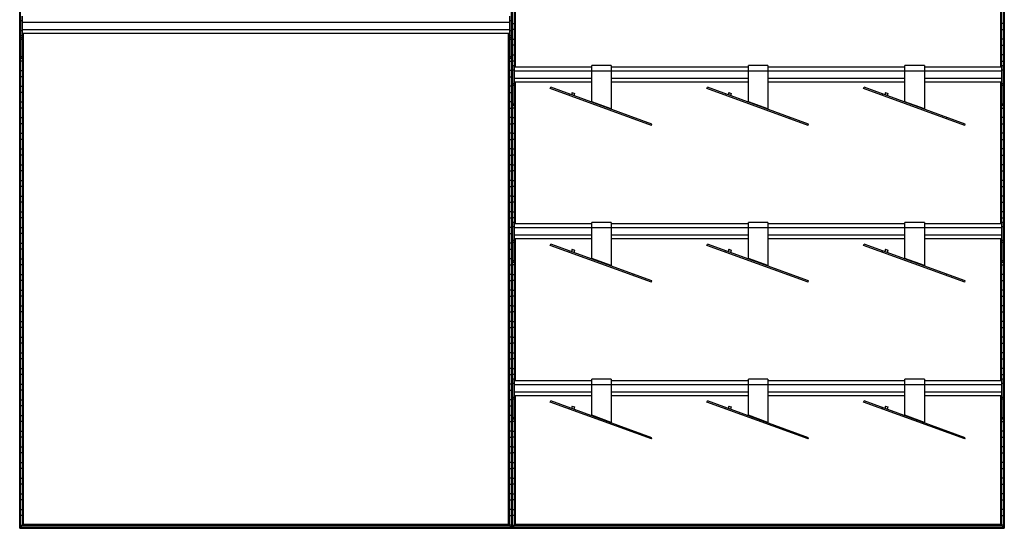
# Model space of a CAD drawing. Header units: millimetres. Extents: x -503 to 1509, y -1200 to 1200.
# Tile 1 of 2: x -503 to 1509, y -1200 to -162. Entities that reach past the tile are written whole.
import ezdxf

# ---------------------------------------------------------------- set-up
doc = ezdxf.new("R2010")
doc.units = ezdxf.units.MM

msp = doc.modelspace()

# ---------------------------------------------------------------- linework, layer by layer
at = {"color": 7, "linetype": 'Continuous', "lineweight": 25}
for p, q in [((-502.9, 1200), (-502.9, -1200)), ((-502.5, -1199.7), (-502.5, 1199.7)), ((-501.7, 1198.8), (-501.7, -1198.9)), ((-501.4, -1198.5), (-501.4, 1198.5)), ((501.4, 1198.5), (501.4, -1198.5)), ((501.7, -1198.9), (501.7, 1198.8)), ((502.5, 1199.7), (502.5, -1199.7)), ((502.9, -1200), (502.9, 1200)), ((503.2, -1199.7), (503.2, 1199.7)), ((504, 1198.8), (504, -1198.9)), ((504.4, -1198.5), (504.4, 1198.5)), ((1507.1, 1198.5), (1507.1, -1198.5)), ((1507.5, -1198.9), (1507.5, 1198.8)), ((1508.3, 1199.7), (1508.3, -1199.7)), ((1508.6, -1200), (1508.6, 1200)), ((508.1, 31.2), (508.1, -258.8)), ((508.5, -258.8), (508.5, 31.2)), ((509.3, 31.2), (509.3, -258.8)), ((509.6, -258.8), (509.6, 31.2)), ((510.3, -258.8), (510.3, 31.2)), ((1501.2, -258.8), (1501.2, 31.2)), ((1501.9, 31.2), (1501.9, -258.8)), ((1502.2, -258.8), (1502.2, 31.2)), ((1503, 31.2), (1503, -258.8)), ((1503.4, -258.8), (1503.4, 31.2)), ((-501, -154.5), (-501, -241.2)), ((-498, -154.5), (-498, -241.2)), ((498, -154.5), (498, -241.2)), ((501, -154.5), (501, -241.2)), ((-501.4, -169.8), (-501, -169.8)), ((-498, -164.3), (-501, -164.3)), ((-498, -166.9), (498, -166.9)), ((501, -164.3), (498, -164.3)), ((501.4, -169.8), (501, -169.8)), ((504.4, -169.8), (508.1, -169.8)), ((1507.1, -169.8), (1503.4, -169.8)), ((-501, -182.2), (-501.4, -182.2)), ((-498, -184.3), (-501, -184.3)), ((-498, -184.5), (-501, -184.5)), ((-498, -194.5), (-501, -194.5)), ((-498, -198.9), (-501, -198.9)), ((-498, -181.9), (498, -181.9)), ((-498, -189.5), (498, -189.5)), ((-497.6, -189.5), (-497.6, -1194.8)), ((-497.3, -1194.4), (-497.3, -189.5)), ((-496.5, -189.5), (-496.5, -1193.6)), ((-496.1, -1193.3), (-496.1, -189.5)), ((-495.4, -1192.5), (-495.4, -189.5)), ((495.4, -1192.5), (495.4, -189.5)), ((496.1, -189.5), (496.1, -1193.3)), ((496.5, -1193.6), (496.5, -189.5)), ((497.3, -189.5), (497.3, -1194.4)), ((497.6, -1194.8), (497.6, -189.5)), ((501, -184.3), (498, -184.3)), ((501, -184.5), (498, -184.5)), ((501, -194.5), (498, -194.5)), ((501, -198.9), (498, -198.9)), ((501, -182.2), (501.4, -182.2)), ((508.1, -182.2), (504.4, -182.2)), ((1503.4, -182.2), (1507.1, -182.2)), ((-501.4, -201.8), (-501, -201.8)), ((-501, -214.2), (-501.4, -214.2)), ((-498, -202.5), (-501, -202.5)), ((-498, -201.8), (-497.6, -201.8)), ((-497.6, -214.2), (-498, -214.2)), ((498, -201.8), (497.6, -201.8)), ((497.6, -214.2), (498, -214.2)), ((501, -202.5), (498, -202.5)), ((501.4, -201.8), (501, -201.8)), ((501, -214.2), (501.4, -214.2)), ((504.4, -201.8), (508.1, -201.8)), ((508.1, -214.2), (504.4, -214.2)), ((1507.1, -201.8), (1503.4, -201.8)), ((1503.4, -214.2), (1507.1, -214.2)), ((-501.4, -233.8), (-501, -233.8)), ((-498, -237.6), (-501, -237.6)), ((-498, -241.2), (-501, -241.2)), ((-498, -233.8), (-497.6, -233.8)), ((498, -233.8), (497.6, -233.8)), ((501, -237.6), (498, -237.6)), ((501, -241.2), (498, -241.2)), ((501.4, -233.8), (501, -233.8)), ((504.4, -233.8), (508.1, -233.8)), ((1507.1, -233.8), (1503.4, -233.8)), ((-497.6, -246.2), (-501.4, -246.2)), ((497.6, -246.2), (501.4, -246.2)), ((508.1, -246.2), (504.4, -246.2)), ((507.7, -255.8), (504.7, -255.8)), ((504.7, -337.2), (504.7, -255.8)), ((507.7, -337.2), (507.7, -255.8)), ((665.7, -258.8), (507.7, -258.8)), ((705.7, -255.7), (665.7, -255.7)), ((665.7, -329.3), (665.7, -255.7)), ((705.7, -255.7), (705.7, -343.9)), ((985.7, -258.8), (705.7, -258.8)), ((1025.7, -255.7), (985.7, -255.7)), ((985.7, -329.3), (985.7, -255.7)), ((1025.7, -255.7), (1025.7, -343.9)), ((1305.7, -258.8), (1025.7, -258.8)), ((1345.7, -255.7), (1305.7, -255.7)), ((1305.7, -329.3), (1305.7, -255.7)), ((1345.7, -255.7), (1345.7, -343.9)), ((1503.7, -258.8), (1345.7, -258.8)), ((1503.4, -246.2), (1507.1, -246.2)), ((1506.7, -255.8), (1503.7, -255.8)), ((1503.7, -337.2), (1503.7, -255.8)), ((1506.7, -337.2), (1506.7, -255.8)), ((-501.4, -265.8), (-497.6, -265.8)), ((-497.6, -278.2), (-501.4, -278.2)), ((501.4, -265.8), (497.6, -265.8)), ((497.6, -278.2), (501.4, -278.2)), ((504.4, -265.8), (504.7, -265.8)), ((504.7, -278.2), (504.4, -278.2)), ((507.7, -264.8), (504.7, -264.8)), ((507.7, -266.3), (1503.7, -266.3)), ((507.7, -281.3), (665.7, -281.3)), ((705.7, -281.3), (985.7, -281.3)), ((1025.7, -281.3), (1305.7, -281.3)), ((1345.7, -281.3), (1503.7, -281.3)), ((1506.7, -264.8), (1503.7, -264.8)), ((1507.1, -265.8), (1506.7, -265.8)), ((1506.7, -278.2), (1507.1, -278.2)), ((-501.4, -297.8), (-497.6, -297.8)), ((501.4, -297.8), (497.6, -297.8)), ((504.4, -297.8), (504.7, -297.8)), ((507.7, -292.7), (504.7, -292.7)), ((507.7, -296.5), (504.7, -296.5)), ((507.7, -288.8), (665.7, -288.8)), ((507.7, -297.8), (508.1, -297.8)), ((508.1, -288.8), (508.1, -578.8)), ((508.5, -578.8), (508.5, -288.8)), ((509.3, -288.8), (509.3, -578.8)), ((509.6, -578.8), (509.6, -288.8)), ((510.3, -578.8), (510.3, -288.8)), ((581.1, -302.5), (582.1, -299.9)), ((788.8, -375.2), (582.1, -299.9)), ((705.7, -288.8), (985.7, -288.8)), ((901.1, -302.5), (902.1, -299.9)), ((1108.8, -375.2), (902.1, -299.9)), ((1025.7, -288.8), (1305.7, -288.8)), ((1221.1, -302.5), (1222.1, -299.9)), ((1428.8, -375.2), (1222.1, -299.9)), ((1345.7, -288.8), (1503.7, -288.8)), ((1501.2, -578.8), (1501.2, -288.8)), ((1501.9, -288.8), (1501.9, -578.8)), ((1502.2, -578.8), (1502.2, -288.8)), ((1503, -288.8), (1503, -578.8)), ((1503.4, -578.8), (1503.4, -288.8)), ((1503.7, -297.8), (1503.4, -297.8)), ((1506.7, -292.7), (1503.7, -292.7)), ((1506.7, -296.5), (1503.7, -296.5)), ((1507.1, -297.8), (1506.7, -297.8)), ((-497.6, -310.2), (-501.4, -310.2)), ((497.6, -310.2), (501.4, -310.2)), ((504.7, -310.2), (504.4, -310.2)), ((508.1, -310.2), (507.7, -310.2)), ((787.8, -377.7), (581.1, -302.5)), ((619.6, -313.6), (618.7, -316.2)), ((626, -310.6), (624.3, -315.3)), ((626, -310.6), (630.7, -312.3)), ((630.7, -312.3), (629, -317)), ((1107.8, -377.7), (901.1, -302.5)), ((939.6, -313.6), (938.7, -316.2)), ((946, -310.6), (944.3, -315.3)), ((946, -310.6), (950.7, -312.3)), ((950.7, -312.3), (949, -317)), ((1427.8, -377.7), (1221.1, -302.5)), ((1259.6, -313.6), (1258.7, -316.2)), ((1266, -310.6), (1264.3, -315.3)), ((1266, -310.6), (1270.7, -312.3)), ((1270.7, -312.3), (1269, -317)), ((1503.4, -310.2), (1503.7, -310.2)), ((1506.7, -310.2), (1507.1, -310.2)), ((-501.4, -329.8), (-497.6, -329.8)), ((501.4, -329.8), (497.6, -329.8)), ((504.4, -329.8), (504.7, -329.8)), ((507.7, -334.3), (504.7, -334.3)), ((507.7, -337.2), (504.7, -337.2)), ((507.7, -329.8), (508.1, -329.8)), ((665.6, -330.3), (665.7, -329.3)), ((705.7, -343.9), (665.7, -329.3)), ((985.6, -330.3), (985.7, -329.3)), ((1025.7, -343.9), (985.7, -329.3)), ((1305.6, -330.3), (1305.7, -329.3)), ((1345.7, -343.9), (1305.7, -329.3)), ((1503.7, -329.8), (1503.4, -329.8)), ((1506.7, -334.3), (1503.7, -334.3)), ((1506.7, -337.2), (1503.7, -337.2)), ((1507.1, -329.8), (1506.7, -329.8)), ((-497.6, -342.2), (-501.4, -342.2)), ((-501.4, -361.8), (-497.6, -361.8)), ((497.6, -342.2), (501.4, -342.2)), ((501.4, -361.8), (497.6, -361.8)), ((508.1, -342.2), (504.4, -342.2)), ((504.4, -361.8), (508.1, -361.8)), ((750.3, -364.1), (751.2, -361.5)), ((1070.3, -364.1), (1071.2, -361.5)), ((1390.3, -364.1), (1391.2, -361.5)), ((1503.4, -342.2), (1507.1, -342.2)), ((1507.1, -361.8), (1503.4, -361.8)), ((-497.6, -374.2), (-501.4, -374.2)), ((497.6, -374.2), (501.4, -374.2)), ((508.1, -374.2), (504.4, -374.2)), ((787.8, -377.7), (788.8, -375.2)), ((1107.8, -377.7), (1108.8, -375.2)), ((1427.8, -377.7), (1428.8, -375.2)), ((1503.4, -374.2), (1507.1, -374.2)), ((-501.4, -393.8), (-497.6, -393.8)), ((501.4, -393.8), (497.6, -393.8)), ((504.4, -393.8), (508.1, -393.8)), ((1507.1, -393.8), (1503.4, -393.8)), ((-497.6, -406.2), (-501.4, -406.2)), ((497.6, -406.2), (501.4, -406.2)), ((508.1, -406.2), (504.4, -406.2)), ((1503.4, -406.2), (1507.1, -406.2)), ((-501.4, -425.8), (-497.6, -425.8)), ((-497.6, -438.2), (-501.4, -438.2)), ((501.4, -425.8), (497.6, -425.8)), ((497.6, -438.2), (501.4, -438.2)), ((504.4, -425.8), (508.1, -425.8)), ((508.1, -438.2), (504.4, -438.2)), ((1507.1, -425.8), (1503.4, -425.8)), ((1503.4, -438.2), (1507.1, -438.2)), ((-501.4, -457.8), (-497.6, -457.8)), ((501.4, -457.8), (497.6, -457.8)), ((504.4, -457.8), (508.1, -457.8)), ((1507.1, -457.8), (1503.4, -457.8)), ((-497.6, -470.2), (-501.4, -470.2)), ((497.6, -470.2), (501.4, -470.2)), ((508.1, -470.2), (504.4, -470.2)), ((1503.4, -470.2), (1507.1, -470.2)), ((-501.4, -489.8), (-497.6, -489.8)), ((-497.6, -502.2), (-501.4, -502.2)), ((501.4, -489.8), (497.6, -489.8)), ((497.6, -502.2), (501.4, -502.2)), ((504.4, -489.8), (508.1, -489.8)), ((508.1, -502.2), (504.4, -502.2)), ((1507.1, -489.8), (1503.4, -489.8)), ((1503.4, -502.2), (1507.1, -502.2)), ((-501.4, -521.8), (-497.6, -521.8)), ((501.4, -521.8), (497.6, -521.8)), ((504.4, -521.8), (508.1, -521.8)), ((1507.1, -521.8), (1503.4, -521.8)), ((-497.6, -534.2), (-501.4, -534.2)), ((497.6, -534.2), (501.4, -534.2)), ((508.1, -534.2), (504.4, -534.2)), ((1503.4, -534.2), (1507.1, -534.2)), ((-501.4, -553.8), (-497.6, -553.8)), ((501.4, -553.8), (497.6, -553.8)), ((504.4, -553.8), (508.1, -553.8)), ((1507.1, -553.8), (1503.4, -553.8)), ((-497.6, -566.2), (-501.4, -566.2)), ((497.6, -566.2), (501.4, -566.2)), ((508.1, -566.2), (504.4, -566.2)), ((504.7, -657.2), (504.7, -575.8)), ((507.7, -575.8), (504.7, -575.8)), ((507.7, -657.2), (507.7, -575.8)), ((665.7, -578.8), (507.7, -578.8)), ((705.7, -575.7), (665.7, -575.7)), ((665.7, -649.3), (665.7, -575.7)), ((705.7, -575.7), (705.7, -663.9)), ((985.7, -578.8), (705.7, -578.8)), ((1025.7, -575.7), (985.7, -575.7)), ((985.7, -649.3), (985.7, -575.7)), ((1025.7, -575.7), (1025.7, -663.9)), ((1305.7, -578.8), (1025.7, -578.8)), ((1345.7, -575.7), (1305.7, -575.7)), ((1305.7, -649.3), (1305.7, -575.7)), ((1345.7, -575.7), (1345.7, -663.9)), ((1503.7, -578.8), (1345.7, -578.8)), ((1503.4, -566.2), (1507.1, -566.2)), ((1506.7, -575.8), (1503.7, -575.8)), ((1503.7, -657.2), (1503.7, -575.8)), ((1506.7, -657.2), (1506.7, -575.8)), ((-501.4, -585.8), (-497.6, -585.8)), ((-497.6, -598.2), (-501.4, -598.2)), ((501.4, -585.8), (497.6, -585.8)), ((497.6, -598.2), (501.4, -598.2)), ((504.4, -585.8), (504.7, -585.8)), ((504.7, -598.2), (504.4, -598.2)), ((507.7, -584.8), (504.7, -584.8)), ((507.7, -586.3), (1503.7, -586.3)), ((507.7, -601.3), (665.7, -601.3)), ((705.7, -601.3), (985.7, -601.3)), ((1025.7, -601.3), (1305.7, -601.3)), ((1345.7, -601.3), (1503.7, -601.3)), ((1506.7, -584.8), (1503.7, -584.8)), ((1507.1, -585.8), (1506.7, -585.8)), ((1506.7, -598.2), (1507.1, -598.2)), ((-501.4, -617.8), (-497.6, -617.8)), ((501.4, -617.8), (497.6, -617.8)), ((504.4, -617.8), (504.7, -617.8)), ((507.7, -612.7), (504.7, -612.7)), ((507.7, -616.5), (504.7, -616.5)), ((507.7, -608.8), (665.7, -608.8)), ((507.7, -617.8), (508.1, -617.8)), ((508.1, -608.8), (508.1, -898.8)), ((508.5, -898.8), (508.5, -608.8)), ((509.3, -608.8), (509.3, -898.8)), ((509.6, -898.8), (509.6, -608.8)), ((510.3, -898.8), (510.3, -608.8)), ((581.1, -622.5), (582.1, -619.9)), ((787.8, -697.7), (581.1, -622.5)), ((788.8, -695.2), (582.1, -619.9)), ((705.7, -608.8), (985.7, -608.8)), ((901.1, -622.5), (902.1, -619.9)), ((1107.8, -697.7), (901.1, -622.5)), ((1108.8, -695.2), (902.1, -619.9)), ((1025.7, -608.8), (1305.7, -608.8)), ((1221.1, -622.5), (1222.1, -619.9)), ((1427.8, -697.7), (1221.1, -622.5)), ((1428.8, -695.2), (1222.1, -619.9)), ((1345.7, -608.8), (1503.7, -608.8)), ((1501.2, -898.8), (1501.2, -608.8)), ((1501.9, -608.8), (1501.9, -898.8)), ((1502.2, -898.8), (1502.2, -608.8)), ((1503, -608.8), (1503, -898.8)), ((1503.4, -898.8), (1503.4, -608.8)), ((1503.7, -617.8), (1503.4, -617.8)), ((1506.7, -612.7), (1503.7, -612.7)), ((1506.7, -616.5), (1503.7, -616.5)), ((1507.1, -617.8), (1506.7, -617.8)), ((-497.6, -630.2), (-501.4, -630.2)), ((497.6, -630.2), (501.4, -630.2)), ((504.7, -630.2), (504.4, -630.2)), ((508.1, -630.2), (507.7, -630.2)), ((619.6, -633.6), (618.7, -636.2)), ((626, -630.6), (624.3, -635.3)), ((626, -630.6), (630.7, -632.3)), ((630.7, -632.3), (629, -637)), ((939.6, -633.6), (938.7, -636.2)), ((946, -630.6), (944.3, -635.3)), ((946, -630.6), (950.7, -632.3)), ((950.7, -632.3), (949, -637)), ((1259.6, -633.6), (1258.7, -636.2)), ((1266, -630.6), (1264.3, -635.3)), ((1266, -630.6), (1270.7, -632.3)), ((1270.7, -632.3), (1269, -637)), ((1503.4, -630.2), (1503.7, -630.2)), ((1506.7, -630.2), (1507.1, -630.2)), ((-501.4, -649.8), (-497.6, -649.8)), ((-497.6, -662.2), (-501.4, -662.2)), ((501.4, -649.8), (497.6, -649.8)), ((497.6, -662.2), (501.4, -662.2)), ((504.4, -649.8), (504.7, -649.8)), ((508.1, -662.2), (504.4, -662.2)), ((507.7, -654.3), (504.7, -654.3)), ((507.7, -657.2), (504.7, -657.2)), ((507.7, -649.8), (508.1, -649.8)), ((665.6, -650.3), (665.7, -649.3)), ((705.7, -663.9), (665.7, -649.3)), ((985.6, -650.3), (985.7, -649.3)), ((1025.7, -663.9), (985.7, -649.3)), ((1305.6, -650.3), (1305.7, -649.3)), ((1345.7, -663.9), (1305.7, -649.3)), ((1503.7, -649.8), (1503.4, -649.8)), ((1503.4, -662.2), (1507.1, -662.2)), ((1506.7, -654.3), (1503.7, -654.3)), ((1506.7, -657.2), (1503.7, -657.2)), ((1507.1, -649.8), (1506.7, -649.8)), ((-501.4, -681.8), (-497.6, -681.8)), ((501.4, -681.8), (497.6, -681.8)), ((504.4, -681.8), (508.1, -681.8)), ((750.3, -684.1), (751.2, -681.5)), ((1070.3, -684.1), (1071.2, -681.5)), ((1390.3, -684.1), (1391.2, -681.5)), ((1507.1, -681.8), (1503.4, -681.8)), ((-497.6, -694.2), (-501.4, -694.2)), ((497.6, -694.2), (501.4, -694.2)), ((508.1, -694.2), (504.4, -694.2)), ((787.8, -697.7), (788.8, -695.2)), ((1107.8, -697.7), (1108.8, -695.2)), ((1427.8, -697.7), (1428.8, -695.2)), ((1503.4, -694.2), (1507.1, -694.2)), ((-501.4, -713.8), (-497.6, -713.8)), ((501.4, -713.8), (497.6, -713.8)), ((504.4, -713.8), (508.1, -713.8)), ((1507.1, -713.8), (1503.4, -713.8)), ((-497.6, -726.2), (-501.4, -726.2)), ((497.6, -726.2), (501.4, -726.2)), ((508.1, -726.2), (504.4, -726.2)), ((1503.4, -726.2), (1507.1, -726.2)), ((-501.4, -745.8), (-497.6, -745.8)), ((-497.6, -758.2), (-501.4, -758.2)), ((501.4, -745.8), (497.6, -745.8)), ((497.6, -758.2), (501.4, -758.2)), ((504.4, -745.8), (508.1, -745.8)), ((508.1, -758.2), (504.4, -758.2)), ((1507.1, -745.8), (1503.4, -745.8)), ((1503.4, -758.2), (1507.1, -758.2)), ((-501.4, -777.8), (-497.6, -777.8)), ((501.4, -777.8), (497.6, -777.8)), ((504.4, -777.8), (508.1, -777.8)), ((1507.1, -777.8), (1503.4, -777.8)), ((-497.6, -790.2), (-501.4, -790.2)), ((497.6, -790.2), (501.4, -790.2)), ((508.1, -790.2), (504.4, -790.2)), ((1503.4, -790.2), (1507.1, -790.2)), ((-501.4, -809.8), (-497.6, -809.8)), ((-497.6, -822.2), (-501.4, -822.2)), ((501.4, -809.8), (497.6, -809.8)), ((497.6, -822.2), (501.4, -822.2)), ((504.4, -809.8), (508.1, -809.8)), ((508.1, -822.2), (504.4, -822.2)), ((1507.1, -809.8), (1503.4, -809.8)), ((1503.4, -822.2), (1507.1, -822.2)), ((-501.4, -841.8), (-497.6, -841.8)), ((501.4, -841.8), (497.6, -841.8)), ((504.4, -841.8), (508.1, -841.8)), ((1507.1, -841.8), (1503.4, -841.8)), ((-497.6, -854.2), (-501.4, -854.2)), ((497.6, -854.2), (501.4, -854.2)), ((508.1, -854.2), (504.4, -854.2)), ((1503.4, -854.2), (1507.1, -854.2)), ((-501.4, -873.8), (-497.6, -873.8)), ((501.4, -873.8), (497.6, -873.8)), ((504.4, -873.8), (508.1, -873.8)), ((1507.1, -873.8), (1503.4, -873.8)), ((-497.6, -886.2), (-501.4, -886.2)), ((497.6, -886.2), (501.4, -886.2)), ((508.1, -886.2), (504.4, -886.2)), ((504.7, -977.2), (504.7, -895.8)), ((507.7, -895.8), (504.7, -895.8)), ((507.7, -904.8), (504.7, -904.8)), ((507.7, -977.2), (507.7, -895.8)), ((665.7, -898.8), (507.7, -898.8)), ((705.7, -895.7), (665.7, -895.7)), ((665.7, -969.3), (665.7, -895.7)), ((705.7, -895.7), (705.7, -983.9)), ((985.7, -898.8), (705.7, -898.8)), ((1025.7, -895.7), (985.7, -895.7)), ((985.7, -969.3), (985.7, -895.7)), ((1025.7, -895.7), (1025.7, -983.9)), ((1305.7, -898.8), (1025.7, -898.8)), ((1345.7, -895.7), (1305.7, -895.7)), ((1305.7, -969.3), (1305.7, -895.7)), ((1345.7, -895.7), (1345.7, -983.9)), ((1503.7, -898.8), (1345.7, -898.8)), ((1503.4, -886.2), (1507.1, -886.2)), ((1503.7, -977.2), (1503.7, -895.8)), ((1506.7, -895.8), (1503.7, -895.8)), ((1506.7, -904.8), (1503.7, -904.8)), ((1506.7, -977.2), (1506.7, -895.8)), ((-501.4, -905.8), (-497.6, -905.8)), ((-497.6, -918.2), (-501.4, -918.2)), ((501.4, -905.8), (497.6, -905.8)), ((497.6, -918.2), (501.4, -918.2)), ((504.4, -905.8), (504.7, -905.8)), ((504.7, -918.2), (504.4, -918.2)), ((507.7, -906.3), (1503.7, -906.3)), ((507.7, -921.3), (665.7, -921.3)), ((705.7, -921.3), (985.7, -921.3)), ((1025.7, -921.3), (1305.7, -921.3)), ((1345.7, -921.3), (1503.7, -921.3)), ((1507.1, -905.8), (1506.7, -905.8)), ((1506.7, -918.2), (1507.1, -918.2)), ((-501.4, -937.8), (-497.6, -937.8)), ((501.4, -937.8), (497.6, -937.8)), ((504.4, -937.8), (504.7, -937.8)), ((507.7, -932.7), (504.7, -932.7)), ((507.7, -936.5), (504.7, -936.5)), ((507.7, -928.8), (665.7, -928.8)), ((507.7, -937.8), (508.1, -937.8)), ((508.1, -928.8), (508.1, -1194.8)), ((508.5, -1194.4), (508.5, -928.8)), ((509.3, -928.8), (509.3, -1193.6)), ((509.6, -1193.3), (509.6, -928.8)), ((510.3, -1192.5), (510.3, -928.8)), ((581.1, -942.5), (582.1, -939.9)), ((787.8, -1017.7), (581.1, -942.5)), ((788.8, -1015.2), (582.1, -939.9)), ((705.7, -928.8), (985.7, -928.8)), ((901.1, -942.5), (902.1, -939.9)), ((1107.8, -1017.7), (901.1, -942.5)), ((1108.8, -1015.2), (902.1, -939.9)), ((1025.7, -928.8), (1305.7, -928.8)), ((1221.1, -942.5), (1222.1, -939.9)), ((1427.8, -1017.7), (1221.1, -942.5)), ((1428.8, -1015.2), (1222.1, -939.9)), ((1345.7, -928.8), (1503.7, -928.8)), ((1501.2, -1192.5), (1501.2, -928.8)), ((1501.9, -928.8), (1501.9, -1193.3)), ((1502.2, -1193.6), (1502.2, -928.8)), ((1503, -928.8), (1503, -1194.4)), ((1503.4, -1194.8), (1503.4, -928.8)), ((1503.7, -937.8), (1503.4, -937.8)), ((1506.7, -932.7), (1503.7, -932.7)), ((1506.7, -936.5), (1503.7, -936.5)), ((1507.1, -937.8), (1506.7, -937.8)), ((-497.6, -950.2), (-501.4, -950.2)), ((497.6, -950.2), (501.4, -950.2)), ((504.7, -950.2), (504.4, -950.2)), ((508.1, -950.2), (507.7, -950.2)), ((619.6, -953.6), (618.7, -956.2)), ((626, -950.6), (624.3, -955.3)), ((626, -950.6), (630.7, -952.3)), ((630.7, -952.3), (629, -957)), ((939.6, -953.6), (938.7, -956.2)), ((946, -950.6), (944.3, -955.3)), ((946, -950.6), (950.7, -952.3)), ((950.7, -952.3), (949, -957)), ((1259.6, -953.6), (1258.7, -956.2)), ((1266, -950.6), (1264.3, -955.3)), ((1266, -950.6), (1270.7, -952.3)), ((1270.7, -952.3), (1269, -957)), ((1503.4, -950.2), (1503.7, -950.2)), ((1506.7, -950.2), (1507.1, -950.2)), ((-501.4, -969.8), (-497.6, -969.8)), ((-497.6, -982.2), (-501.4, -982.2)), ((501.4, -969.8), (497.6, -969.8)), ((497.6, -982.2), (501.4, -982.2)), ((504.4, -969.8), (504.7, -969.8)), ((508.1, -982.2), (504.4, -982.2)), ((507.7, -974.3), (504.7, -974.3)), ((507.7, -977.2), (504.7, -977.2)), ((507.7, -969.8), (508.1, -969.8)), ((665.6, -970.3), (665.7, -969.3)), ((705.7, -983.9), (665.7, -969.3)), ((985.6, -970.3), (985.7, -969.3)), ((1025.7, -983.9), (985.7, -969.3)), ((1305.6, -970.3), (1305.7, -969.3)), ((1345.7, -983.9), (1305.7, -969.3)), ((1503.7, -969.8), (1503.4, -969.8)), ((1503.4, -982.2), (1507.1, -982.2)), ((1506.7, -974.3), (1503.7, -974.3)), ((1506.7, -977.2), (1503.7, -977.2)), ((1507.1, -969.8), (1506.7, -969.8)), ((-501.4, -1001.8), (-497.6, -1001.8)), ((501.4, -1001.8), (497.6, -1001.8)), ((504.4, -1001.8), (508.1, -1001.8)), ((750.3, -1004.1), (751.2, -1001.5)), ((1070.3, -1004.1), (1071.2, -1001.5)), ((1390.3, -1004.1), (1391.2, -1001.5)), ((1507.1, -1001.8), (1503.4, -1001.8)), ((-497.6, -1014.2), (-501.4, -1014.2)), ((497.6, -1014.2), (501.4, -1014.2)), ((508.1, -1014.2), (504.4, -1014.2)), ((787.8, -1017.7), (788.8, -1015.2)), ((1107.8, -1017.7), (1108.8, -1015.2)), ((1427.8, -1017.7), (1428.8, -1015.2)), ((1503.4, -1014.2), (1507.1, -1014.2)), ((-501.4, -1033.8), (-497.6, -1033.8)), ((501.4, -1033.8), (497.6, -1033.8)), ((504.4, -1033.8), (508.1, -1033.8)), ((1507.1, -1033.8), (1503.4, -1033.8)), ((-497.6, -1046.2), (-501.4, -1046.2)), ((-501.4, -1065.8), (-497.6, -1065.8)), ((497.6, -1046.2), (501.4, -1046.2)), ((501.4, -1065.8), (497.6, -1065.8)), ((508.1, -1046.2), (504.4, -1046.2)), ((504.4, -1065.8), (508.1, -1065.8)), ((1503.4, -1046.2), (1507.1, -1046.2)), ((1507.1, -1065.8), (1503.4, -1065.8)), ((-497.6, -1078.2), (-501.4, -1078.2)), ((497.6, -1078.2), (501.4, -1078.2)), ((508.1, -1078.2), (504.4, -1078.2)), ((1503.4, -1078.2), (1507.1, -1078.2)), ((-501.4, -1097.8), (-497.6, -1097.8)), ((501.4, -1097.8), (497.6, -1097.8)), ((504.4, -1097.8), (508.1, -1097.8)), ((1507.1, -1097.8), (1503.4, -1097.8)), ((-497.6, -1110.2), (-501.4, -1110.2)), ((497.6, -1110.2), (501.4, -1110.2)), ((508.1, -1110.2), (504.4, -1110.2)), ((1503.4, -1110.2), (1507.1, -1110.2)), ((-501.4, -1129.8), (-497.6, -1129.8)), ((-497.6, -1142.2), (-501.4, -1142.2)), ((501.4, -1129.8), (497.6, -1129.8)), ((497.6, -1142.2), (501.4, -1142.2)), ((504.4, -1129.8), (508.1, -1129.8)), ((508.1, -1142.2), (504.4, -1142.2)), ((1507.1, -1129.8), (1503.4, -1129.8)), ((1503.4, -1142.2), (1507.1, -1142.2)), ((-501.4, -1161.8), (-497.6, -1161.8)), ((501.4, -1161.8), (497.6, -1161.8)), ((504.4, -1161.8), (508.1, -1161.8)), ((1507.1, -1161.8), (1503.4, -1161.8)), ((-497.6, -1174.2), (-501.4, -1174.2)), ((497.6, -1174.2), (501.4, -1174.2)), ((508.1, -1174.2), (504.4, -1174.2)), ((1503.4, -1174.2), (1507.1, -1174.2)), ((-502.9, -1200), (1508.6, -1200)), ((-502.5, -1199.7), (-501.7, -1198.9)), ((-502.5, -1199.7), (502.5, -1199.7)), ((-501.7, -1198.9), (501.7, -1198.9)), ((-501.4, -1193.8), (-497.6, -1193.8)), ((-497.6, -1194.8), (-501.4, -1198.5)), ((-501.4, -1198.5), (501.4, -1198.5)), ((-497.6, -1194.8), (497.6, -1194.8)), ((-496.5, -1193.6), (-497.3, -1194.4)), ((-497.3, -1194.4), (497.3, -1194.4)), ((-496.5, -1193.6), (496.5, -1193.6)), ((-495.4, -1192.5), (-496.1, -1193.3)), ((-496.1, -1193.3), (496.1, -1193.3)), ((495.4, -1192.5), (-495.4, -1192.5)), ((495.4, -1192.5), (496.1, -1193.3)), ((497.3, -1194.4), (496.5, -1193.6)), ((501.4, -1193.8), (497.6, -1193.8)), ((497.6, -1194.8), (501.4, -1198.5)), ((502.5, -1199.7), (501.7, -1198.9)), ((503.2, -1199.7), (504, -1198.9)), ((503.2, -1199.7), (1508.3, -1199.7)), ((504, -1198.9), (1507.5, -1198.9)), ((504.4, -1193.8), (508.1, -1193.8)), ((508.1, -1194.8), (504.4, -1198.5)), ((504.4, -1198.5), (1507.1, -1198.5)), ((508.1, -1194.8), (1503.4, -1194.8)), ((509.3, -1193.6), (508.5, -1194.4)), ((508.5, -1194.4), (1503, -1194.4)), ((509.3, -1193.6), (1502.2, -1193.6)), ((510.3, -1192.5), (509.6, -1193.3)), ((509.6, -1193.3), (1501.9, -1193.3)), ((1501.2, -1192.5), (510.3, -1192.5)), ((1501.2, -1192.5), (1501.9, -1193.3)), ((1503, -1194.4), (1502.2, -1193.6)), ((1507.1, -1193.8), (1503.4, -1193.8)), ((1503.4, -1194.8), (1507.1, -1198.5)), ((1508.3, -1199.7), (1507.5, -1198.9))]:
    msp.add_line(p, q, dxfattribs=at)
for points in [[(666.7, -330.7), (666.6, -330.7), (666.4, -330.6), (666.1, -330.2), (665.9, -329.8), (665.8, -329.5), (665.7, -329.3)], [(986.7, -330.7), (986.6, -330.7), (986.4, -330.6), (986.1, -330.2), (985.9, -329.8), (985.8, -329.5), (985.7, -329.3)], [(1306.7, -330.7), (1306.6, -330.7), (1306.4, -330.6), (1306.1, -330.2), (1305.9, -329.8), (1305.8, -329.5), (1305.7, -329.3)], [(705.7, -343.9), (705.7, -344), (705.6, -344.2), (705.5, -344.6), (705.5, -344.8), (705.5, -344.8), (705.5, -344.8)], [(1025.7, -343.9), (1025.7, -344), (1025.6, -344.2), (1025.5, -344.6), (1025.5, -344.8), (1025.5, -344.8), (1025.5, -344.8)], [(1345.7, -343.9), (1345.7, -344), (1345.6, -344.2), (1345.5, -344.6), (1345.5, -344.8), (1345.5, -344.8), (1345.5, -344.8)], [(666.7, -650.7), (666.6, -650.7), (666.4, -650.6), (666.1, -650.2), (665.9, -649.8), (665.8, -649.5), (665.7, -649.3)], [(986.7, -650.7), (986.6, -650.7), (986.4, -650.6), (986.1, -650.2), (985.9, -649.8), (985.8, -649.5), (985.7, -649.3)], [(1306.7, -650.7), (1306.6, -650.7), (1306.4, -650.6), (1306.1, -650.2), (1305.9, -649.8), (1305.8, -649.5), (1305.7, -649.3)], [(705.7, -663.9), (705.7, -664), (705.6, -664.2), (705.5, -664.6), (705.5, -664.8), (705.5, -664.8), (705.5, -664.8)], [(1025.7, -663.9), (1025.7, -664), (1025.6, -664.2), (1025.5, -664.6), (1025.5, -664.8), (1025.5, -664.8), (1025.5, -664.8)], [(1345.7, -663.9), (1345.7, -664), (1345.6, -664.2), (1345.5, -664.6), (1345.5, -664.8), (1345.5, -664.8), (1345.5, -664.8)], [(666.7, -970.7), (666.6, -970.7), (666.4, -970.6), (666.1, -970.2), (665.9, -969.8), (665.8, -969.5), (665.7, -969.3)], [(705.7, -983.9), (705.7, -984), (705.6, -984.2), (705.5, -984.6), (705.5, -984.8), (705.5, -984.8), (705.5, -984.8)], [(986.7, -970.7), (986.6, -970.7), (986.4, -970.6), (986.1, -970.2), (985.9, -969.8), (985.8, -969.5), (985.7, -969.3)], [(1025.7, -983.9), (1025.7, -984), (1025.6, -984.2), (1025.5, -984.6), (1025.5, -984.8), (1025.5, -984.8), (1025.5, -984.8)], [(1306.7, -970.7), (1306.6, -970.7), (1306.4, -970.6), (1306.1, -970.2), (1305.9, -969.8), (1305.8, -969.5), (1305.7, -969.3)], [(1345.7, -983.9), (1345.7, -984), (1345.6, -984.2), (1345.5, -984.6), (1345.5, -984.8), (1345.5, -984.8), (1345.5, -984.8)]]:
    msp.add_open_spline(points, degree=3, dxfattribs=at)
for points, knots in [([(-502.5, -1199.7), (-502.6, -1199.7), (-502.6, -1199.7), (-502.7, -1199.8), (-502.7, -1199.9), (-502.8, -1199.9), (-502.8, -1200), (-502.9, -1200), (-502.9, -1200), (-502.9, -1200)], [0, 0, 0, 0, 0.25, 0.25, 0.5, 0.5, 0.75, 0.75, 1, 1, 1, 1]), ([(-502.5, -1199.7), (-502.6, -1199.7), (-502.6, -1199.7), (-502.7, -1199.8), (-502.7, -1199.9), (-502.8, -1199.9), (-502.8, -1200), (-502.9, -1200), (-502.9, -1200), (-502.9, -1200)], [0, 0, 0, 0, 0.25, 0.25, 0.5, 0.5, 0.75, 0.75, 1, 1, 1, 1]), ([(-501.4, -1198.5), (-501.4, -1198.5), (-501.4, -1198.5), (-501.4, -1198.5), (-501.4, -1198.6), (-501.5, -1198.6), (-501.5, -1198.7), (-501.6, -1198.8), (-501.7, -1198.8), (-501.7, -1198.9)], [0, 0, 0, 0, 0.25, 0.25, 0.5, 0.5, 0.75, 0.75, 1, 1, 1, 1]), ([(-501.4, -1198.5), (-501.4, -1198.5), (-501.4, -1198.5), (-501.4, -1198.5), (-501.4, -1198.6), (-501.5, -1198.6), (-501.5, -1198.7), (-501.6, -1198.8), (-501.7, -1198.8), (-501.7, -1198.9)], [0, 0, 0, 0, 0.25, 0.25, 0.5, 0.5, 0.75, 0.75, 1, 1, 1, 1]), ([(-497.3, -1194.4), (-497.3, -1194.4), (-497.4, -1194.5), (-497.4, -1194.6), (-497.5, -1194.6), (-497.6, -1194.7), (-497.6, -1194.7), (-497.6, -1194.7), (-497.6, -1194.8), (-497.6, -1194.8)], [0, 0, 0, 0, 0.25, 0.25, 0.5, 0.5, 0.75, 0.75, 1, 1, 1, 1]), ([(-497.3, -1194.4), (-497.3, -1194.4), (-497.4, -1194.5), (-497.4, -1194.6), (-497.5, -1194.6), (-497.6, -1194.7), (-497.6, -1194.7), (-497.6, -1194.7), (-497.6, -1194.8), (-497.6, -1194.8)], [0, 0, 0, 0, 0.25, 0.25, 0.5, 0.5, 0.75, 0.75, 1, 1, 1, 1]), ([(-496.1, -1193.3), (-496.1, -1193.3), (-496.1, -1193.3), (-496.2, -1193.3), (-496.2, -1193.3), (-496.3, -1193.4), (-496.3, -1193.4), (-496.4, -1193.5), (-496.4, -1193.6), (-496.5, -1193.6)], [0, 0, 0, 0, 0.25, 0.25, 0.5, 0.5, 0.75, 0.75, 1, 1, 1, 1]), ([(-496.1, -1193.3), (-496.1, -1193.3), (-496.1, -1193.3), (-496.2, -1193.3), (-496.2, -1193.3), (-496.3, -1193.4), (-496.3, -1193.4), (-496.4, -1193.5), (-496.4, -1193.6), (-496.5, -1193.6)], [0, 0, 0, 0, 0.25, 0.25, 0.5, 0.5, 0.75, 0.75, 1, 1, 1, 1]), ([(496.1, -1193.3), (496.1, -1193.3), (496.1, -1193.3), (496.2, -1193.3), (496.2, -1193.3), (496.3, -1193.4), (496.3, -1193.4), (496.4, -1193.5), (496.4, -1193.6), (496.5, -1193.6)], [0, 0, 0, 0, 0.25, 0.25, 0.5, 0.5, 0.75, 0.75, 1, 1, 1, 1]), ([(496.1, -1193.3), (496.1, -1193.3), (496.1, -1193.3), (496.2, -1193.3), (496.2, -1193.3), (496.3, -1193.4), (496.3, -1193.4), (496.4, -1193.5), (496.4, -1193.6), (496.5, -1193.6)], [0, 0, 0, 0, 0.25, 0.25, 0.5, 0.5, 0.75, 0.75, 1, 1, 1, 1]), ([(497.3, -1194.4), (497.3, -1194.4), (497.4, -1194.5), (497.4, -1194.6), (497.5, -1194.6), (497.6, -1194.7), (497.6, -1194.7), (497.6, -1194.7), (497.6, -1194.8), (497.6, -1194.8)], [0, 0, 0, 0, 0.25, 0.25, 0.5, 0.5, 0.75, 0.75, 1, 1, 1, 1]), ([(497.3, -1194.4), (497.3, -1194.4), (497.4, -1194.5), (497.4, -1194.6), (497.5, -1194.6), (497.6, -1194.7), (497.6, -1194.7), (497.6, -1194.7), (497.6, -1194.8), (497.6, -1194.8)], [0, 0, 0, 0, 0.25, 0.25, 0.5, 0.5, 0.75, 0.75, 1, 1, 1, 1]), ([(501.4, -1198.5), (501.4, -1198.5), (501.4, -1198.5), (501.4, -1198.5), (501.4, -1198.6), (501.5, -1198.6), (501.5, -1198.7), (501.6, -1198.8), (501.7, -1198.8), (501.7, -1198.9)], [0, 0, 0, 0, 0.25, 0.25, 0.5, 0.5, 0.75, 0.75, 1, 1, 1, 1]), ([(501.4, -1198.5), (501.4, -1198.5), (501.4, -1198.5), (501.4, -1198.5), (501.4, -1198.6), (501.5, -1198.6), (501.5, -1198.7), (501.6, -1198.8), (501.7, -1198.8), (501.7, -1198.9)], [0, 0, 0, 0, 0.25, 0.25, 0.5, 0.5, 0.75, 0.75, 1, 1, 1, 1]), ([(502.5, -1199.7), (502.6, -1199.7), (502.6, -1199.7), (502.7, -1199.8), (502.7, -1199.9), (502.8, -1199.9), (502.8, -1200), (502.9, -1200), (502.9, -1200), (502.9, -1200)], [0, 0, 0, 0, 0.25, 0.25, 0.5, 0.5, 0.75, 0.75, 1, 1, 1, 1]), ([(502.5, -1199.7), (502.6, -1199.7), (502.6, -1199.7), (502.7, -1199.8), (502.7, -1199.9), (502.8, -1199.9), (502.8, -1200), (502.9, -1200), (502.9, -1200), (502.9, -1200)], [0, 0, 0, 0, 0.25, 0.25, 0.5, 0.5, 0.75, 0.75, 1, 1, 1, 1]), ([(503.2, -1199.7), (503.2, -1199.7), (503.1, -1199.8), (503, -1199.9), (502.9, -1200), (502.9, -1200), (502.9, -1200), (502.9, -1200)], [0, 0, 0, 0, 0.31012, 0.616121, 0.758896, 0.886022, 1, 1, 1, 1]), ([(503.2, -1199.7), (503.2, -1199.7), (503.1, -1199.8), (503, -1199.9), (502.9, -1200), (502.9, -1200), (502.9, -1200), (502.9, -1200)], [0, 0, 0, 0, 0.3101202, 0.6161208, 0.7588957, 0.8860224, 1, 1, 1, 1]), ([(504.4, -1198.5), (504.4, -1198.5), (504.4, -1198.5), (504.3, -1198.6), (504.2, -1198.6), (504.1, -1198.7), (504.1, -1198.8), (504, -1198.9)], [0, 0, 0, 0, 0.146754, 0.316126, 0.510248, 0.757793, 1, 1, 1, 1]), ([(504.4, -1198.5), (504.4, -1198.5), (504.4, -1198.5), (504.3, -1198.6), (504.2, -1198.6), (504.1, -1198.7), (504.1, -1198.8), (504, -1198.9)], [0, 0, 0, 0, 0.146754, 0.316126, 0.510248, 0.757793, 1, 1, 1, 1]), ([(508.5, -1194.4), (508.4, -1194.4), (508.3, -1194.5), (508.2, -1194.7), (508.2, -1194.7), (508.1, -1194.7), (508.1, -1194.7), (508.1, -1194.8)], [0, 0, 0, 0, 0.31012, 0.616121, 0.758896, 0.886022, 1, 1, 1, 1]), ([(508.5, -1194.4), (508.4, -1194.4), (508.3, -1194.5), (508.2, -1194.7), (508.2, -1194.7), (508.1, -1194.7), (508.1, -1194.7), (508.1, -1194.8)], [0, 0, 0, 0, 0.3101202, 0.6161208, 0.7588957, 0.8860224, 1, 1, 1, 1]), ([(509.6, -1193.3), (509.6, -1193.3), (509.6, -1193.3), (509.6, -1193.3), (509.5, -1193.4), (509.4, -1193.5), (509.3, -1193.6), (509.3, -1193.6)], [0, 0, 0, 0, 0.146754, 0.316126, 0.510248, 0.757793, 1, 1, 1, 1]), ([(509.6, -1193.3), (509.6, -1193.3), (509.6, -1193.3), (509.6, -1193.3), (509.5, -1193.4), (509.4, -1193.5), (509.3, -1193.6), (509.3, -1193.6)], [0, 0, 0, 0, 0.146754, 0.316126, 0.510248, 0.757793, 1, 1, 1, 1]), ([(1501.9, -1193.3), (1501.9, -1193.3), (1501.9, -1193.3), (1501.9, -1193.3), (1502, -1193.4), (1502.1, -1193.5), (1502.2, -1193.6), (1502.2, -1193.6)], [0, 0, 0, 0, 0.146754, 0.316126, 0.510248, 0.757793, 1, 1, 1, 1]), ([(1501.9, -1193.3), (1501.9, -1193.3), (1501.9, -1193.3), (1501.9, -1193.3), (1502, -1193.4), (1502.1, -1193.5), (1502.2, -1193.6), (1502.2, -1193.6)], [0, 0, 0, 0, 0.146754, 0.316126, 0.510248, 0.757793, 1, 1, 1, 1]), ([(1503, -1194.4), (1503.1, -1194.4), (1503.2, -1194.5), (1503.3, -1194.7), (1503.3, -1194.7), (1503.4, -1194.7), (1503.4, -1194.7), (1503.4, -1194.8)], [0, 0, 0, 0, 0.31012, 0.616121, 0.758896, 0.886022, 1, 1, 1, 1]), ([(1503, -1194.4), (1503.1, -1194.4), (1503.2, -1194.5), (1503.3, -1194.7), (1503.3, -1194.7), (1503.4, -1194.7), (1503.4, -1194.7), (1503.4, -1194.8)], [0, 0, 0, 0, 0.31012, 0.616121, 0.758896, 0.886022, 1, 1, 1, 1]), ([(1507.1, -1198.5), (1507.1, -1198.5), (1507.1, -1198.5), (1507.2, -1198.6), (1507.2, -1198.6), (1507.3, -1198.7), (1507.4, -1198.8), (1507.5, -1198.9)], [0, 0, 0, 0, 0.146754, 0.316126, 0.510248, 0.757793, 1, 1, 1, 1]), ([(1507.1, -1198.5), (1507.1, -1198.5), (1507.1, -1198.5), (1507.2, -1198.6), (1507.2, -1198.6), (1507.3, -1198.7), (1507.4, -1198.8), (1507.5, -1198.9)], [0, 0, 0, 0, 0.146754, 0.316126, 0.510248, 0.757793, 1, 1, 1, 1]), ([(1508.3, -1199.7), (1508.3, -1199.7), (1508.4, -1199.8), (1508.5, -1199.9), (1508.6, -1200), (1508.6, -1200), (1508.6, -1200), (1508.6, -1200)], [0, 0, 0, 0, 0.31012, 0.616121, 0.758896, 0.886022, 1, 1, 1, 1]), ([(1508.3, -1199.7), (1508.3, -1199.7), (1508.4, -1199.8), (1508.5, -1199.9), (1508.6, -1200), (1508.6, -1200), (1508.6, -1200), (1508.6, -1200)], [0, 0, 0, 0, 0.31012, 0.616121, 0.758896, 0.886022, 1, 1, 1, 1])]:
    msp.add_open_spline(points, degree=3, knots=knots, dxfattribs=at)

doc.saveas('drawing.dxf')
